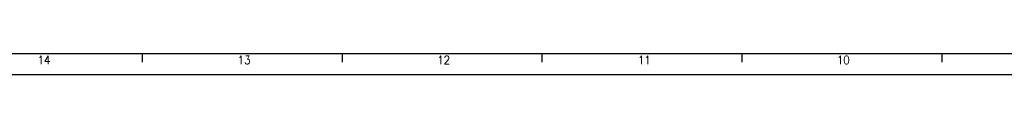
# Model space of a CAD drawing. Header units: millimetres. Extents: x -235 to 1299, y -109 to 485.
# Tile 2 of 33: x -53 to 183, y -109 to -104. Entities that reach past the tile are written whole.
import ezdxf

# ---------------------------------------------------------------- set-up
doc = ezdxf.new("R2010")
doc.units = ezdxf.units.MM
doc.layers.add('1', color=7, linetype='Continuous')
doc.styles.add('CONVERTER_11', font='txt.shx', dxfattribs={"width": 0.9})

# ---------------------------------------------------------------- blocks, each defined once
blk = doc.blocks.new('Marco_a1', base_point=(184.81, 187.78))
at = {"layer": '1', "color": 7, "linetype": 'Continuous'}
blk.add_line((-215.19, -104.22), (599.81, -104.22), dxfattribs=at)
at = {"layer": '1', "color": 2, "linetype": 'Continuous'}
for p, q in [((-23.42, -104.27), (-23.42, -106.27)), ((24.52, -104.27), (24.52, -106.27)), ((72.46, -104.27), (72.46, -106.27)), ((120.4, -104.27), (120.4, -106.27)), ((168.34, -104.27), (168.34, -106.27)), ((-235.19, -109.22), (604.81, -109.22))]:
    blk.add_line(p, q, dxfattribs=at)
at = {"layer": '1', "color": 2, "char_height": 2, "attachment_point": 4, "line_spacing_factor": 1.20048, "style": 'CONVERTER_11'}
for s, insert in [('14', (-48.52, -105.77)), ('13', (-0.52, -105.77)), ('12', (47.32, -105.77)), ('11', (95.45, -105.77)), ('10', (143.2, -105.77))]:
    blk.add_mtext(s, dxfattribs=dict(at, insert=insert))
blk = doc.blocks.new('Top', base_point=(184.81, 187.78))
blk.add_blockref('Marco_a1', (184.81, 187.78))
blk = doc.blocks.new('_dummy_frame__111', base_point=(-235.19, -174.57))
blk.add_blockref('Top', (184.81, 187.78))
blk = doc.blocks.new('_dummy_frame__112', base_point=(-346.5, -309.51))
at = {"layer": '1'}
blk.add_blockref('_dummy_frame__111', (-235.19, -174.57), dxfattribs=at)

msp = doc.modelspace()

# ---------------------------------------------------------------- block references
at = {"layer": '1'}
msp.add_blockref('_dummy_frame__112', (-346.5, -309.51), dxfattribs=at)

doc.saveas('drawing.dxf')
